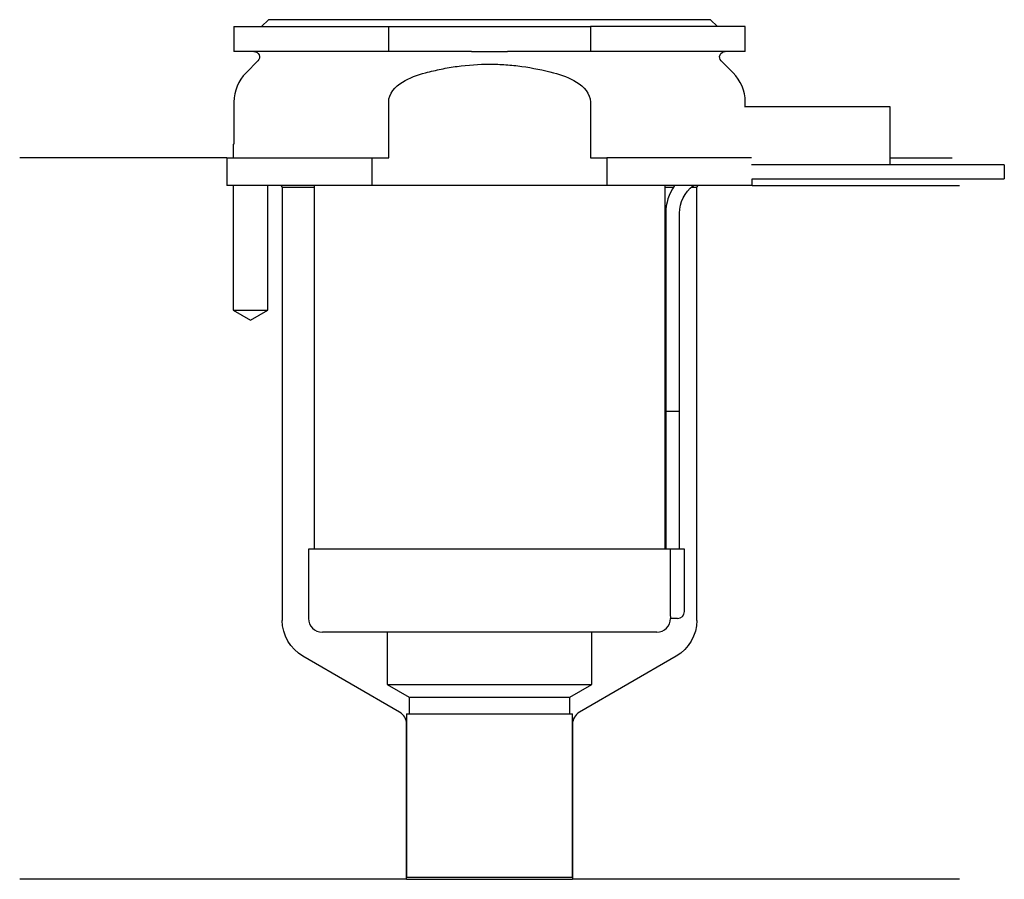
# Model space of a CAD drawing. Header units: inches. Extents: x 23.5 to 94.8, y 222.1 to 284.3.
import ezdxf

# ---------------------------------------------------------------- set-up
doc = ezdxf.new("R2010")
doc.units = ezdxf.units.IN
for name, color, linetype in [('201', 7, 'Continuous'), ('30', 7, 'Continuous'), ('32', 7, 'Continuous')]:
    doc.layers.add(name, color=color, linetype=linetype)

msp = doc.modelspace()

# ---------------------------------------------------------------- linework, layer by layer
at = {"layer": '201', "color": 113}
for p, q in [((38.526, 274.313), (23.526, 274.313)), ((38.526, 274.313), (38.526, 272.313)), ((86.525, 274.313), (90.992, 274.313)), ((38.976, 272.313), (38.976, 263.313)), ((41.476, 263.313), (41.476, 272.313)), ((42.426, 272.313), (42.526, 272.213)), ((42.526, 272.213), (42.526, 240.873)), ((42.526, 272.213), (44.826, 272.213)), ((70.225, 272.213), (70.836, 272.213)), ((72.151, 272.213), (72.526, 272.213)), ((72.526, 272.213), (72.626, 272.313)), ((72.526, 240.873), (72.526, 272.213)), ((76.526, 272.313), (91.526, 272.313)), ((38.976, 263.313), (40.226, 262.591)), ((40.226, 262.591), (41.476, 263.313)), ((51.021, 234.236), (44.026, 238.275)), ((71.026, 238.275), (64.031, 234.236)), ((51.521, 222.147), (51.521, 233.37)), ((63.531, 233.37), (63.531, 222.147)), ((51.521, 222.147), (23.526, 222.147)), ((51.521, 222.147), (63.531, 222.147)), ((91.526, 222.147), (63.531, 222.147))]:
    msp.add_line(p, q, dxfattribs=at)
at = {"layer": '201', "color": 113, "extrusion": (0, 0, -1)}
for centre, start, end in [((-45.526, 240.873), -60, 0), ((-69.526, 240.873), 180, 240)]:
    msp.add_arc(centre, 3, start, end, dxfattribs=at)
at = {"layer": '201', "color": 113}
for centre, start, end in [((50.521, 233.37), 0, 60), ((64.531, 233.37), 120, 180)]:
    msp.add_arc(centre, 1, start, end, dxfattribs=at)
at = {"layer": '30', "color": 113}
for p, q in [((41.526, 284.313), (41.026, 283.813)), ((73.526, 284.313), (41.526, 284.313)), ((74.026, 283.813), (73.526, 284.313)), ((39.026, 283.813), (50.228, 283.813)), ((39.026, 283.813), (39.026, 282.013)), ((50.228, 282.013), (50.228, 283.813)), ((50.228, 283.813), (64.823, 283.813)), ((76.026, 283.813), (64.823, 283.813)), ((64.823, 283.813), (64.823, 282.013)), ((76.026, 282.013), (76.026, 283.813)), ((50.228, 282.013), (39.026, 282.013)), ((56.221, 282.013), (50.228, 282.013)), ((64.823, 282.013), (58.83, 282.013)), ((76.026, 282.013), (64.823, 282.013)), ((40.758, 281.33), (39.904, 280.476)), ((75.147, 280.476), (74.293, 281.33)), ((39.026, 278.355), (39.026, 275.313)), ((50.228, 274.313), (50.228, 278.355)), ((64.823, 278.355), (64.823, 274.313)), ((76.026, 278.013), (76.026, 278.355)), ((38.976, 275.313), (38.976, 274.313)), ((38.976, 275.313), (39.026, 275.313)), ((38.526, 274.313), (49.04, 274.313)), ((38.526, 274.313), (38.526, 272.313)), ((49.04, 274.313), (50.228, 274.313)), ((49.04, 272.313), (49.04, 274.313)), ((64.823, 274.313), (66.011, 274.313)), ((66.011, 274.313), (66.011, 272.313)), ((76.484, 274.313), (66.011, 274.313)), ((94.776, 273.813), (86.525, 273.813)), ((94.776, 273.813), (94.776, 272.813)), ((49.04, 272.313), (38.526, 272.313)), ((38.976, 272.313), (38.976, 263.313)), ((41.476, 263.313), (41.476, 272.313)), ((44.826, 272.313), (44.826, 246.013)), ((66.011, 272.313), (49.04, 272.313)), ((76.526, 272.313), (66.011, 272.313)), ((70.226, 246.013), (70.226, 272.313)), ((76.526, 272.813), (94.776, 272.813)), ((76.526, 272.313), (76.526, 272.813)), ((70.276, 270.313), (70.276, 256.013)), ((71.276, 256.013), (71.276, 270.313)), ((38.976, 263.313), (41.476, 263.313)), ((70.276, 256.013), (71.276, 256.013)), ((70.276, 256.013), (70.276, 246.013)), ((70.276, 256.013), (71.276, 256.013)), ((71.276, 246.013), (71.276, 256.013)), ((70.599, 246.013), (44.426, 246.013)), ((44.426, 246.013), (44.426, 241.013)), ((71.626, 246.013), (70.599, 246.013)), ((70.599, 246.013), (70.599, 241.513)), ((71.626, 241.513), (71.626, 246.013)), ((71.126, 241.013), (70.622, 241.013)), ((69.626, 240.013), (45.426, 240.013)), ((50.126, 240.013), (50.126, 236.234)), ((64.926, 236.234), (64.926, 240.013)), ((50.126, 236.234), (64.926, 236.234)), ((50.126, 236.234), (51.721, 235.313)), ((63.331, 235.313), (64.926, 236.234)), ((51.721, 235.313), (51.721, 234.113)), ((51.721, 235.313), (63.331, 235.313)), ((63.331, 234.113), (63.331, 235.313)), ((51.521, 234.113), (63.531, 234.113)), ((51.521, 234.113), (51.521, 222.313)), ((63.531, 222.313), (63.531, 234.113)), ((51.521, 222.313), (63.531, 222.313))]:
    msp.add_line(p, q, dxfattribs=at)
at = {"layer": '30', "color": 113, "extrusion": (0, 0, -1)}
for centre, radius, start, end in [((-40.476, 281.613), 0.4, 90, 225), ((-74.576, 281.613), 0.4, -45, 90), ((-73.776, 270.313), 2.5, 0, 53.12953)]:
    msp.add_arc(centre, radius, start, end, dxfattribs=at)
at = {"layer": '30', "color": 113}
for centre, radius, start, end in [((42.026, 278.355), 3, 135, 180), ((73.026, 278.355), 3, 0, 45), ((73.776, 270.313), 3.5, 145.14891, 180), ((45.426, 241.013), 1, 180, 270), ((69.626, 241.013), 1, -90, 0), ((71.126, 241.513), 0.5, -90, 0)]:
    msp.add_arc(centre, radius, start, end, dxfattribs=at)
for points, knots in [([(56.221, 282.013), (56.651, 282.013), (57.081, 282.01), (57.538, 282.01), (57.566, 282.01), (57.621, 282.01), (57.703, 282.01), (57.896, 282.01), (58.061, 282.011), (58.391, 282.012), (58.61, 282.013), (58.83, 282.013)], [0, 0, 0, 0, 0.5, 0.5, 0.53125, 0.53125, 0.5625, 0.625, 0.75, 0.75, 1, 1, 1, 1]), ([(52.888, 280.476), (53.077, 280.526), (53.269, 280.573), (53.652, 280.663), (53.843, 280.704), (54.42, 280.82), (54.805, 280.885), (55.965, 281.043), (56.743, 281.097), (57.723, 281.097), (57.919, 281.094), (58.312, 281.08), (58.509, 281.07), (59.098, 281.029), (59.487, 280.989), (60.647, 280.83), (61.41, 280.674), (62.163, 280.476)], [0, 0, 0, 0, 0.0625, 0.0625, 0.125, 0.125, 0.25, 0.25, 0.5, 0.5, 0.5625, 0.5625, 0.625, 0.625, 0.75, 0.75, 1, 1, 1, 1]), ([(50.228, 278.355), (50.228, 278.964), (50.71, 279.471), (51.729, 280.118), (52.309, 280.324), (52.888, 280.476)], [0, 0, 0, 0, 0.5, 0.5, 1, 1, 1, 1]), ([(62.163, 280.476), (62.746, 280.323), (63.311, 280.124), (64.343, 279.471), (64.823, 278.966), (64.823, 278.355)], [0, 0, 0, 0, 0.5, 0.5, 1, 1, 1, 1]), ([(70.599, 241.513), (70.599, 241.458), (70.6, 241.402), (70.602, 241.297), (70.604, 241.247), (70.607, 241.161), (70.61, 241.123), (70.614, 241.063), (70.616, 241.041), (70.618, 241.028), (70.619, 241.018), (70.621, 241.013)], [0, 0, 0, 0, 0.208202, 0.208202, 0.416635, 0.416635, 0.625338, 0.625338, 0.835614, 0.835614, 1, 1, 1, 1])]:
    msp.add_open_spline(points, degree=3, knots=knots, dxfattribs=at)
at = {"layer": '32', "color": 113}
for p, q in [((86.526, 278.013), (75.983, 278.013)), ((86.526, 273.813), (86.526, 278.013)), ((86.526, 273.813), (76.484, 273.813))]:
    msp.add_line(p, q, dxfattribs=at)

doc.saveas('drawing.dxf')
